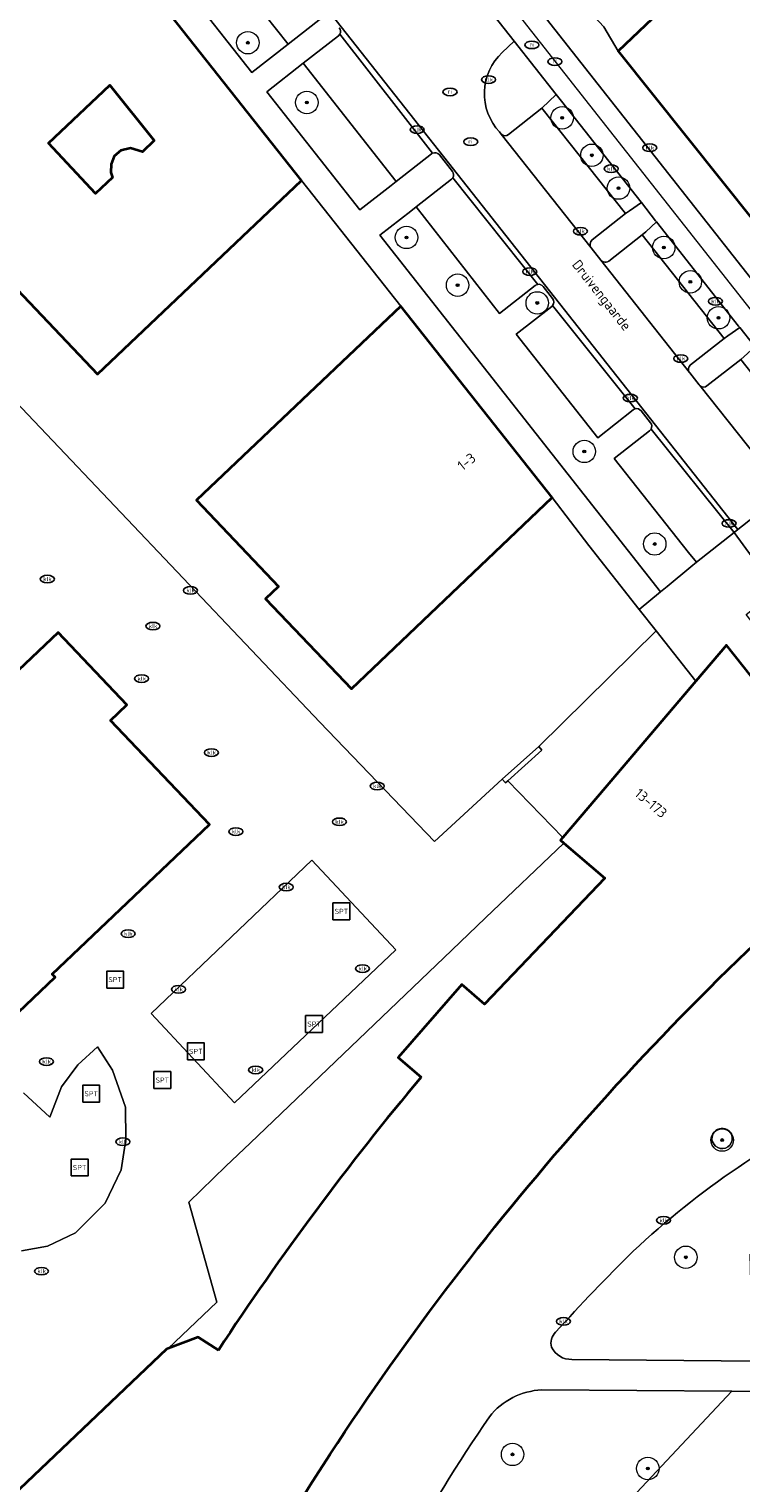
# Model space of a CAD drawing. Header units: metres. Extents: x 103671 to 105190, y 427150 to 429171.
# Tile 19 of 256: x 103792 to 103855, y 427524 to 427654. Entities that reach past the tile are written whole.
import ezdxf
from ezdxf.enums import TextEntityAlignment as Align

# ---------------------------------------------------------------- set-up
doc = ezdxf.new("R2010")
doc.units = ezdxf.units.M
for name, color, linetype, lineweight in [('B-WE-GR-BOOM-S', 253, 'Continuous', 25), ('B-WE-IE-MEUBILAIR-S', 253, 'Continuous', 25), ('B-WE-IE-MEUBILAIR_WEGMEUBILAIR-S', 253, 'Continuous', 25), ('B-WE-IE-TERREINAFSCHEIDING_KUNSTMATIG_HEKWERK-G', 253, 'IE-TERREINAFSCHEIDING_KUNSTMATIG-SO', 18), ('B-WE-IE-TERREINAFSCHEIDING_KUNSTMATIG_MUUR-GV', 253, 'Continuous', 18), ('B-WE-OG-BEBOUWING-GV', 253, 'Continuous', 35), ('B-WE-OG-BEBOUWING-T18', 7, 'Continuous', 18), ('B-WE-OG-TERREIN_BEGROEID-GV', 253, 'Continuous', 18), ('B-WE-OG-TERREIN_ERF-GV', 253, 'Continuous', 18), ('B-WE-OG-TOPOGRAFIE-T18', 7, 'Continuous', 18), ('B-WE-VH-GESLOTENVERHARDING_ASFALT-GV', 253, 'Continuous', 18), ('B-WE-VH-GESLOTENVERHARDING_KUNSTSTOF-GV', 253, 'Continuous', 18), ('B-WE-VH-ONVERHARD_ZAND-GV', 253, 'Continuous', 18), ('B-WE-VH-OPENVERHARDING-GV', 253, 'Continuous', 18), ('B-WE-VH-OPENVERHARDING_BETONSTRAATSTEEN-GV', 253, 'Continuous', 18), ('B-WE-VH-OPENVERHARDING_TEGEL-GV', 253, 'Continuous', 18), ('X-XX-AL-VERWIJZING-G', 253, 'Continuous', 18)]:
    doc.layers.add(name, color=color, linetype=linetype, lineweight=lineweight)
doc.styles.add('NLCS-ISO', font='NLCS-ISO.ttf')
doc.styles.add('NLCS-ISO-M500-T18', font='NLCS-ISO.ttf', dxfattribs={"height": 0.9})
doc.linetypes.add('IE-TERREINAFSCHEIDING_KUNSTMATIG-SO', pattern='A,4,[82,NLCS.SHX,S=0.75,R=90,X=0,Y=0],4,-2', length=10)

# ---------------------------------------------------------------- blocks, each defined once
blk = doc.blocks.new('SIE-MEUBILAIR_PUT_KOLK-SO')
blk.add_ellipse((0, 0), major_axis=(1.25, 0), ratio=0.54)
at = {"style": 'NLCS-ISO'}
blk.add_text('klk', height=0.75, dxfattribs=at).set_placement((0.03, 0), align=Align.MIDDLE_CENTER)
blk = doc.blocks.new('SIE-MEUBILAIR_PUT_RIOOLPUT-SO')
blk.add_ellipse((0, 0), major_axis=(1.25, 0), ratio=0.54)
at = {"style": 'NLCS-ISO'}
blk.add_text('ri', height=0.75, dxfattribs=at).set_placement((-0.04, 0.07), align=Align.MIDDLE_CENTER)
blk = doc.blocks.new('SIE-WEG_SPEELTOESTEL-SO')
at = {"flags": 128}
blk.add_lwpolyline([(-3.75, -3.75), (3.75, -3.75), (3.75, 3.75), (-3.75, 3.75)], close=True, dxfattribs=at)
at = {"style": 'NLCS-ISO'}
blk.add_text('SPT', height=2.25, dxfattribs=at).set_placement((0, 0), align=Align.MIDDLE_CENTER)
blk = doc.blocks.new('SGR-BOOM_GBKN-SO')
at = {"linetype": 'ByBlock', "lineweight": 18}
h = blk.add_hatch(color=0, dxfattribs=at)
h.dxf.hatch_style = 1
edge = h.paths.add_edge_path()
edge.add_arc((0, 0), 0.25, 0, 360)
at = {"color": 0, "linetype": 'ByBlock', "lineweight": 18}
for radius in [2, 0.25]:
    blk.add_circle((0, 0), radius, dxfattribs=at)
at = {"color": 0, "linetype": 'ByBlock', "lineweight": 18, "style": 'NLCS-ISO'}
blk.add_attdef('SOORT', (2.5, 0), '', height=1.5, dxfattribs=at)

msp = doc.modelspace()

# ---------------------------------------------------------------- linework, layer by layer
at = {"layer": 'B-WE-IE-TERREINAFSCHEIDING_KUNSTMATIG_HEKWERK-G', "flags": 128}
for points in [[(103816.097, 427640.359), (103824.938, 427629.171)], [(103810.138, 427558.152), (103802.688, 427566.104), (103817, 427579.794), (103824.497, 427571.792)]]:
    msp.add_lwpolyline(points, dxfattribs=at)
at = {"layer": 'B-WE-IE-TERREINAFSCHEIDING_KUNSTMATIG_MUUR-GV', "flags": 128}
msp.add_lwpolyline([(103837.507, 427589.596), (103837.242, 427589.918), (103833.977, 427586.987), (103834.259, 427586.675), (103834.468, 427586.863)], close=True, dxfattribs=at)
at = {"layer": 'B-WE-OG-BEBOUWING-GV', "flags": 128}
for points in [[(104012.381, 427666.372), (104000, 427687.907), (103980.318, 427722.141), (103973.257, 427734.422), (103970.342, 427739.492), (103968.875, 427742.044), (103968.65, 427742.435), (103967.083, 427745.191), (103964.3, 427750), (103963.453, 427751.474), (103961.955, 427754.08), (103958.311, 427760.418), (103947.368, 427750), (103844.318, 427651.893), (103886.888, 427598.523)], [(103714.951, 427550.409), (103722.481, 427557.583), (103734.026, 427545.464), (103725.166, 427534.053), (103751.956, 427513.249), (103757.757, 427520.707), (103759.395, 427518.949), (103766.124, 427525.362), (103749.98, 427542.302), (103766.313, 427557.865), (103773.826, 427549.975), (103794.139, 427569.346), (103793.87, 427569.628), (103807.905, 427582.959), (103799.09, 427592.24), (103800.54, 427593.617), (103794.411, 427600.07), (103743.526, 427551.738), (103728.743, 427567.201), (103779.628, 427615.533), (103769.194, 427626.448)], [(103867.315, 427582.092), (103853.955, 427598.938), (103851.223, 427595.729), (103843.143, 427586.238), (103839.369, 427581.805), (103839.158, 427581.557), (103839.452, 427581.307), (103843.117, 427578.186), (103832.402, 427566.939), (103830.364, 427568.71), (103824.707, 427562.201), (103826.745, 427560.43)], [(103808.686, 427536.115), (103806.893, 427537.257), (103804.229, 427536.265), (103804.054, 427536.2), (103772.893, 427506.514), (103766.055, 427500), (103756.649, 427491.039), (103756.806, 427490.916), (103789.363, 427465.424)]]:
    msp.add_lwpolyline(points, dxfattribs=at)
for points in [[(103816.097, 427640.359), (103798.087, 427663.154), (103778.013, 427644.03), (103797.908, 427623.083), (103810.241, 427634.797)], [(103799.113, 427641.076), (103799.255, 427640.62), (103797.754, 427639.202), (103793.546, 427643.69), (103799.009, 427648.847), (103802.973, 427643.912), (103801.924, 427642.916), (103800.853, 427643.238), (103799.998, 427643.031), (103799.399, 427642.532), (103799.145, 427641.802)], [(103838.432, 427612.09), (103838.433, 427612.091), (103824.938, 427629.171), (103819.081, 427623.608), (103806.725, 427611.872), (103814.039, 427604.172), (103812.893, 427603.084), (103820.533, 427595.041)]]:
    msp.add_lwpolyline(points, close=True, dxfattribs=at)
at = {"layer": 'B-WE-OG-BEBOUWING-GV'}
for points in [[(103817.336, 427524.822, -0.0740805), (103867.315, 427582.092)], [(103826.745, 427560.43, 0.029405), (103808.686, 427536.115)], [(103803.333, 427500, -0.0280937), (103817.336, 427524.822)]]:
    msp.add_lwpolyline(points, format="xyb", dxfattribs=at)
at = {"layer": 'B-WE-OG-TERREIN_BEGROEID-GV', "flags": 128}
for points in [[(103800.55, 427677.944), (103799.662, 427679.072), (103796.135, 427676.264), (103793.049, 427673.627), (103811.661, 427649.973), (103814.9, 427652.509), (103807.643, 427661.696), (103810.786, 427664.157)], [(103836.918, 427631.001), (103833.746, 427628.518), (103826.302, 427637.999), (103825.827, 427637.628), (103823.069, 427635.474), (103848.082, 427603.686), (103848.663, 427604.167), (103850.782, 427605.921), (103851.271, 427606.326), (103850.568, 427607.215), (103843.96, 427615.579), (103847.109, 427618.06)], [(103838.468, 427629.839), (103837.619, 427630.917)], [(103845.648, 427619.916), (103842.495, 427617.433), (103835.212, 427626.651), (103838.384, 427629.135)], [(103847.193, 427618.762), (103846.35, 427619.832)], [(103840.179, 427535.284), (103856.816, 427535.118), (103856.917, 427535.118), (103856.252, 427537.182), (103856.06, 427544.662)], [(103874.973, 427471.917), (103859.107, 427459.739), (103834.084, 427464.841), (103827.689, 427476.07), (103827.776, 427484.102), (103827.872, 427492.945), (103834.601, 427507.743), (103845.057, 427522.458), (103854.437, 427532.455), (103837.499, 427532.567)], [(103866.051, 427499.071), (103866.034, 427500), (103865.529, 427527.353), (103864.759, 427530.606), (103864.761, 427532.42), (103856.808, 427532.439), (103854.437, 427532.455), (103845.057, 427522.458), (103834.601, 427507.743), (103827.872, 427492.945), (103827.776, 427484.102), (103827.689, 427476.07), (103834.084, 427464.841), (103859.107, 427459.739), (103874.973, 427471.917)]]:
    msp.add_lwpolyline(points, dxfattribs=at)
for points in [[(103816.242, 427650.811), (103812.999, 427648.272), (103821.292, 427637.733), (103824.068, 427639.909), (103824.522, 427640.265)], [(103838.794, 427648.02), (103837.51, 427646.815), (103844.958, 427637.408), (103845.312, 427637.653), (103846.373, 427638.389), (103846.343, 427638.428), (103839.257, 427647.432)], [(103847.726, 427636.67), (103846.773, 427635.796), (103846.456, 427635.505), (103853.734, 427626.287), (103854.075, 427626.518), (103855.145, 427627.244), (103855.032, 427627.387)], [(103856.484, 427625.541), (103855.527, 427624.672), (103855.221, 427624.395), (103862.518, 427615.207), (103862.8, 427615.431), (103863.81, 427616.233)]]:
    msp.add_lwpolyline(points, close=True, dxfattribs=at)
at = {"layer": 'B-WE-OG-TERREIN_BEGROEID-GV'}
for points in [[(103837.156, 427631.103, 0.1277911), (103836.918, 427631.001)], [(103837.619, 427630.917, 0.2650308), (103837.156, 427631.103)], [(103838.384, 427629.135, 0.0514456), (103838.463, 427629.212)], [(103838.463, 427629.212, 0.3524629), (103838.468, 427629.839)], [(103845.83, 427620.007, 0.105495), (103845.648, 427619.916)], [(103846.35, 427619.832, 0.2987726), (103845.83, 427620.007)], [(103847.236, 427618.209, 0.303461), (103847.193, 427618.762)], [(103847.109, 427618.06, 0.1013828), (103847.236, 427618.209)], [(103865.361, 427558.357, 0.0770077), (103845.641, 427544.922)], [(103845.641, 427544.922, 0.0151515), (103838.729, 427537.708)], [(103838.729, 427537.708, 0.2774936), (103838.371, 427536.374)], [(103838.371, 427536.374, 0.2974814), (103840.179, 427535.284)], [(103837.499, 427532.567, 0.2181558), (103832.843, 427530.181)], [(103832.843, 427530.181, 0.0299086), (103825.067, 427517.4)]]:
    msp.add_lwpolyline(points, format="xyb", dxfattribs=at)
at = {"layer": 'B-WE-OG-TERREIN_ERF-GV', "flags": 128}
for points in [[(103833.977, 427586.987), (103837.242, 427589.918), (103847.684, 427600.221), (103846.189, 427602.119), (103841.702, 427607.814), (103838.432, 427612.09), (103820.533, 427595.041), (103812.893, 427603.084), (103814.039, 427604.172), (103806.725, 427611.872), (103819.081, 427623.608), (103824.938, 427629.171), (103816.097, 427640.359), (103810.241, 427634.797), (103797.908, 427623.083), (103778.013, 427644.03), (103798.087, 427663.154), (103793.569, 427668.837), (103791.343, 427671.702), (103765.36, 427647.079), (103775.072, 427637.004), (103817.722, 427592.093), (103827.939, 427581.439)], [(103797.754, 427639.202), (103799.255, 427640.62), (103799.113, 427641.076), (103799.145, 427641.802), (103799.399, 427642.532), (103799.998, 427643.031), (103800.853, 427643.238), (103801.924, 427642.916), (103802.973, 427643.912), (103799.009, 427648.847), (103793.546, 427643.69)], [(103824.497, 427571.792), (103810.138, 427558.152), (103802.688, 427566.104), (103817, 427579.794)]]:
    msp.add_lwpolyline(points, close=True, dxfattribs=at)
for points in [[(103772.893, 427506.514), (103804.054, 427536.2), (103804.229, 427536.265), (103808.539, 427540.387), (103806.041, 427549.315), (103809.362, 427552.495), (103811.521, 427554.562), (103829.489, 427571.767), (103832.476, 427574.628), (103839.452, 427581.307), (103839.158, 427581.557), (103839.369, 427581.805), (103834.468, 427586.863), (103834.259, 427586.675), (103833.977, 427586.987), (103827.939, 427581.439), (103817.722, 427592.093), (103775.072, 427637.004)], [(103769.194, 427626.448), (103779.628, 427615.533), (103728.743, 427567.201), (103743.526, 427551.738), (103794.411, 427600.07), (103800.54, 427593.617), (103799.09, 427592.24), (103807.905, 427582.959), (103793.87, 427569.628), (103794.139, 427569.346), (103773.826, 427549.975), (103766.313, 427557.865), (103749.98, 427542.302), (103766.124, 427525.362), (103759.395, 427518.949), (103757.757, 427520.707), (103751.956, 427513.249), (103725.166, 427534.053), (103734.026, 427545.464), (103722.481, 427557.583)], [(103824.707, 427562.201), (103830.364, 427568.71), (103832.402, 427566.939), (103843.117, 427578.186), (103839.452, 427581.307), (103832.476, 427574.628), (103829.489, 427571.767), (103811.521, 427554.562), (103809.362, 427552.495), (103806.041, 427549.315), (103808.539, 427540.387), (103804.229, 427536.265), (103806.893, 427537.257), (103808.686, 427536.115)], [(103791.314, 427559.037), (103793.683, 427556.879), (103794.698, 427559.587), (103796.179, 427561.532), (103797.913, 427563.14), (103799.266, 427561.067), (103800.408, 427557.768), (103800.451, 427554.891), (103800.028, 427552.184), (103798.59, 427549.223), (103795.967, 427546.559), (103793.471, 427545.374), (103791.145, 427544.951)], [(103826.745, 427560.43), (103824.707, 427562.201)]]:
    msp.add_lwpolyline(points, dxfattribs=at)
at = {"layer": 'B-WE-OG-TERREIN_ERF-GV'}
msp.add_lwpolyline([(103808.686, 427536.115, -0.029405), (103826.745, 427560.43)], format="xyb", dxfattribs=at)
at = {"layer": 'B-WE-VH-GESLOTENVERHARDING_ASFALT-GV', "flags": 128}
msp.add_lwpolyline([(103831.79, 427656.91), (103835.052, 427652.776), (103838.794, 427648.02), (103839.257, 427647.432), (103846.343, 427638.428), (103846.373, 427638.389), (103847.643, 427636.776), (103847.726, 427636.67), (103855.032, 427627.387), (103855.145, 427627.244), (103856.349, 427625.713), (103856.484, 427625.541), (103863.81, 427616.233), (103863.919, 427616.095), (103865.221, 427614.441), (103865.363, 427614.261), (103881.244, 427594.081), (103884, 427596.25), (103837.878, 427654.801)], dxfattribs=at)
msp.add_lwpolyline([(103824.497, 427571.792), (103817, 427579.794), (103802.688, 427566.104), (103810.138, 427558.152)], close=True, dxfattribs=at)
at = {"layer": 'B-WE-VH-GESLOTENVERHARDING_KUNSTSTOF-GV', "flags": 128}
msp.add_lwpolyline([(103791.145, 427544.951), (103793.471, 427545.374), (103795.967, 427546.559), (103798.59, 427549.223), (103800.028, 427552.184), (103800.451, 427554.891), (103800.408, 427557.768), (103799.266, 427561.067), (103797.913, 427563.14), (103796.179, 427561.532), (103794.698, 427559.587), (103793.683, 427556.879), (103791.314, 427559.037)], dxfattribs=at)
at = {"layer": 'B-WE-VH-ONVERHARD_ZAND-GV'}
for points in [[(103854.15, 427555.666, 0.997658), (103852.974, 427554.295)], [(103852.974, 427554.295, 1.0078664), (103854.15, 427555.666)]]:
    msp.add_lwpolyline(points, format="xyb", dxfattribs=at)
at = {"layer": 'B-WE-VH-OPENVERHARDING-GV', "flags": 128}
for points in [[(103824.168, 427656.59), (103822.916, 427658.138), (103804.657, 427681.338), (103800.754, 427678.025), (103854.964, 427609.242), (103859.163, 427612.558), (103851.587, 427622.081)], [(103847.236, 427618.209), (103854.637, 427608.984), (103854.964, 427609.242), (103800.754, 427678.025), (103800.59, 427677.886)], [(103833.983, 427651.773), (103835.052, 427652.776), (103831.79, 427656.91), (103830.873, 427656.131)], [(103819.504, 427653.413), (103827.771, 427642.792)], [(103842.775, 427633.262), (103842.77, 427633.269), (103841.909, 427634.354), (103833.885, 427644.499), (103833.737, 427644.686)], [(103828.377, 427642.65), (103829.541, 427641.172)], [(103829.567, 427640.59), (103837.156, 427631.103)], [(103851.524, 427622.152), (103850.68, 427623.228), (103850.668, 427623.243), (103842.775, 427633.262)], [(103837.619, 427630.917), (103838.468, 427629.839)], [(103838.463, 427629.212), (103845.83, 427620.007)], [(103846.35, 427619.832), (103847.193, 427618.762)], [(103837.499, 427532.567), (103854.437, 427532.455), (103856.808, 427532.439), (103856.816, 427535.118), (103840.179, 427535.284)]]:
    msp.add_lwpolyline(points, dxfattribs=at)
at = {"layer": 'B-WE-VH-OPENVERHARDING-GV'}
for points in [[(103819.462, 427653.969, -0.303994), (103819.504, 427653.413)], [(103833.737, 427644.686, -0.4148586), (103833.983, 427651.773)], [(103827.771, 427642.792, -0.3501821), (103828.377, 427642.65)], [(103829.541, 427641.172, -0.3230571), (103829.567, 427640.59)], [(103837.156, 427631.103, -0.2650308), (103837.619, 427630.917)], [(103838.468, 427629.839, -0.3524629), (103838.463, 427629.212)], [(103851.587, 427622.081, -0.0446174), (103851.524, 427622.152)], [(103845.83, 427620.007, -0.2987726), (103846.35, 427619.832)], [(103847.193, 427618.762, -0.303461), (103847.236, 427618.209)], [(103867.315, 427582.092, 0.0740805), (103817.336, 427524.822)], [(103845.641, 427544.922, -0.0770077), (103865.361, 427558.357)], [(103852.974, 427554.295, -0.997658), (103854.15, 427555.666)], [(103854.15, 427555.666, -1.0078664), (103852.974, 427554.295)], [(103838.729, 427537.708, -0.0151515), (103845.641, 427544.922)], [(103838.371, 427536.374, -0.2774936), (103838.729, 427537.708)], [(103840.179, 427535.284, -0.2974814), (103838.371, 427536.374)], [(103832.843, 427530.181, -0.2181558), (103837.499, 427532.567)], [(103825.067, 427517.4, -0.0299086), (103832.843, 427530.181)], [(103817.336, 427524.822, 0.0280937), (103803.333, 427500)]]:
    msp.add_lwpolyline(points, format="xyb", dxfattribs=at)
at = {"layer": 'B-WE-VH-OPENVERHARDING_BETONSTRAATSTEEN-GV', "flags": 128}
msp.add_lwpolyline([(103843.041, 427654.046), (103844.318, 427651.893), (103947.368, 427750)], dxfattribs=at)
at = {"layer": 'B-WE-VH-OPENVERHARDING_TEGEL-GV', "flags": 128}
for points in [[(103818.04, 427654.967), (103814.9, 427652.509), (103811.661, 427649.973), (103793.049, 427673.627), (103791.343, 427671.702), (103793.569, 427668.837), (103798.087, 427663.154), (103816.097, 427640.359), (103824.938, 427629.171), (103838.433, 427612.091), (103838.432, 427612.09), (103841.702, 427607.814), (103846.189, 427602.119)], [(103810.786, 427664.157), (103807.643, 427661.696), (103814.9, 427652.509), (103818.04, 427654.967)], [(103844.318, 427651.893), (103843.041, 427654.046), (103839.937, 427657.386), (103837.926, 427655.473)], [(103837.873, 427654.808), (103837.878, 427654.801), (103884, 427596.25), (103886.888, 427598.523), (103844.318, 427651.893)], [(103827.676, 427642.734), (103824.522, 427640.265), (103824.068, 427639.909), (103821.292, 427637.733), (103812.999, 427648.272), (103816.242, 427650.811), (103819.377, 427653.265)], [(103819.377, 427653.265), (103816.242, 427650.811), (103824.522, 427640.265), (103827.676, 427642.734)], [(103827.771, 427642.792), (103819.504, 427653.413)], [(103835.052, 427652.776), (103833.983, 427651.773)], [(103834.548, 427644.459), (103837.51, 427646.815), (103838.794, 427648.02), (103835.052, 427652.776)], [(103837.51, 427646.815), (103834.548, 427644.459)], [(103842, 427635.058), (103844.958, 427637.408), (103837.51, 427646.815)], [(103833.737, 427644.686), (103833.885, 427644.499)], [(103833.885, 427644.499), (103841.909, 427634.354)], [(103829.541, 427641.172), (103828.377, 427642.65)], [(103846.189, 427602.119), (103848.082, 427603.686), (103823.069, 427635.474), (103825.827, 427637.628), (103826.302, 427637.999), (103829.457, 427640.469)], [(103829.457, 427640.469), (103826.302, 427637.999), (103833.746, 427628.518), (103836.918, 427631.001)], [(103837.156, 427631.103), (103829.567, 427640.59)], [(103846.456, 427635.505), (103846.773, 427635.796), (103847.726, 427636.67), (103847.643, 427636.776), (103846.373, 427638.389), (103845.312, 427637.653), (103844.958, 427637.408), (103842, 427635.058)], [(103846.456, 427635.505), (103843.465, 427633.177)], [(103843.465, 427633.177), (103846.456, 427635.505)], [(103850.749, 427623.932), (103853.734, 427626.287), (103846.456, 427635.505)], [(103841.909, 427634.354), (103842.77, 427633.269), (103842.775, 427633.262)], [(103842.775, 427633.262), (103850.668, 427623.243)], [(103838.384, 427629.135), (103835.212, 427626.651), (103842.495, 427617.433), (103845.648, 427619.916)], [(103845.83, 427620.007), (103838.463, 427629.212)], [(103855.221, 427624.395), (103855.527, 427624.672), (103856.484, 427625.541), (103856.349, 427625.713), (103855.145, 427627.244), (103854.075, 427626.518), (103853.734, 427626.287), (103850.749, 427623.932)], [(103851.587, 427622.081), (103859.163, 427612.558), (103862.518, 427615.207), (103855.221, 427624.395)], [(103855.221, 427624.395), (103852.215, 427622.042)], [(103852.215, 427622.042), (103855.221, 427624.395)], [(103850.668, 427623.243), (103850.68, 427623.228), (103851.524, 427622.152)], [(103847.109, 427618.06), (103843.96, 427615.579), (103850.568, 427607.215), (103851.271, 427606.326), (103854.637, 427608.984), (103847.236, 427618.209)]]:
    msp.add_lwpolyline(points, dxfattribs=at)
at = {"layer": 'B-WE-VH-OPENVERHARDING_TEGEL-GV'}
for points in [[(103819.504, 427653.413, 0.303994), (103819.462, 427653.969)], [(103819.504, 427653.413, -0.0984419), (103819.377, 427653.265)], [(103819.377, 427653.265, 0.0984419), (103819.504, 427653.413)], [(103833.983, 427651.773, 0.4148586), (103833.737, 427644.686)], [(103833.885, 427644.499, 0.3878766), (103834.548, 427644.459)], [(103834.548, 427644.459, -0.3878766), (103833.885, 427644.499)], [(103827.676, 427642.734, -0.0600548), (103827.771, 427642.792)], [(103827.771, 427642.792, 0.0600548), (103827.676, 427642.734)], [(103828.377, 427642.65, 0.3501821), (103827.771, 427642.792)], [(103829.567, 427640.59, 0.3230571), (103829.541, 427641.172)], [(103829.567, 427640.59, -0.0822707), (103829.457, 427640.469)], [(103829.457, 427640.469, 0.0822707), (103829.567, 427640.59)], [(103841.909, 427634.354, -0.3990896), (103842, 427635.058)], [(103842, 427635.058, 0.3990896), (103841.909, 427634.354)], [(103842.984, 427633.11, -0.1304507), (103842.775, 427633.262)], [(103842.775, 427633.262, 0.1304507), (103842.984, 427633.11)], [(103843.465, 427633.177, -0.2629474), (103842.984, 427633.11)], [(103842.984, 427633.11, 0.2629474), (103843.465, 427633.177)], [(103836.918, 427631.001, -0.1277911), (103837.156, 427631.103)], [(103838.463, 427629.212, -0.0514456), (103838.384, 427629.135)], [(103850.668, 427623.243, -0.4018804), (103850.749, 427623.932)], [(103850.749, 427623.932, 0.4018804), (103850.668, 427623.243)], [(103851.524, 427622.152, 0.0446174), (103851.587, 427622.081)], [(103851.661, 427622.024, -0.0385103), (103851.587, 427622.081)], [(103851.587, 427622.081, 0.0385103), (103851.661, 427622.024)], [(103852.215, 427622.042, -0.3064193), (103851.661, 427622.024)], [(103851.661, 427622.024, 0.3064193), (103852.215, 427622.042)], [(103845.648, 427619.916, -0.105495), (103845.83, 427620.007)], [(103847.236, 427618.209, -0.1013828), (103847.109, 427618.06)]]:
    msp.add_lwpolyline(points, format="xyb", dxfattribs=at)
at = {"layer": 'B-WE-VH-OPENVERHARDING_TEGEL-GV', "flags": 128}
for points in [[(103872.148, 427586.328), (103872.379, 427586.53), (103876.306, 427590.075), (103874.314, 427592.578), (103874.709, 427592.901), (103860.776, 427610.621), (103859.163, 427612.558), (103854.964, 427609.242), (103854.637, 427608.984), (103858.401, 427603.819), (103858.826, 427603.253), (103870.416, 427588.883), (103870.207, 427588.714), (103872.07, 427586.417)], [(103858.401, 427603.819), (103854.637, 427608.984), (103851.271, 427606.326), (103850.782, 427605.921), (103848.663, 427604.167), (103848.082, 427603.686), (103846.189, 427602.119), (103847.684, 427600.221), (103851.223, 427595.729), (103853.955, 427598.938), (103867.315, 427582.092), (103872.148, 427586.328), (103872.07, 427586.417), (103871.797, 427586.173), (103870.5, 427587.915), (103868.06, 427586.035), (103855.699, 427601.674)], [(103851.223, 427595.729), (103847.684, 427600.221), (103837.242, 427589.918), (103837.507, 427589.596), (103834.468, 427586.863), (103839.369, 427581.805), (103843.143, 427586.238)]]:
    msp.add_lwpolyline(points, close=True, dxfattribs=at)
at = {"layer": 'X-XX-AL-VERWIJZING-G', "flags": 128}
msp.add_lwpolyline([(103882.547, 427595.246), (103701.395, 427825.435)], dxfattribs=at)

# ---------------------------------------------------------------- block references
at = {"layer": 'B-WE-GR-BOOM-S', "xscale": 0.5, "yscale": 0.5, "zscale": 0.5}
for p in [(103811.308, 427652.641), (103816.572, 427647.312), (103839.319, 427645.943), (103841.964, 427642.602), (103844.33, 427639.679), (103825.449, 427635.283), (103848.367, 427634.389), (103830.003, 427631.026), (103850.734, 427631.326), (103837.098, 427629.442), (103853.239, 427628.125), (103841.289, 427616.21), (103847.559, 427607.96), (103853.575, 427554.836), (103850.329, 427544.385), (103834.897, 427526.82), (103846.952, 427525.562)]:
    msp.add_blockref('SGR-BOOM_GBKN-SO', p, dxfattribs=at)
at = {"layer": 'B-WE-IE-MEUBILAIR-S', "xscale": 0.5, "yscale": 0.5, "zscale": 0.5}
for name, p in [('SIE-MEUBILAIR_PUT_RIOOLPUT-SO', (103836.618, 427652.445)), ('SIE-MEUBILAIR_PUT_RIOOLPUT-SO', (103838.668, 427650.952)), ('SIE-MEUBILAIR_PUT_KOLK-SO', (103832.76, 427649.35)), ('SIE-MEUBILAIR_PUT_RIOOLPUT-SO', (103829.324, 427648.255)), ('SIE-MEUBILAIR_PUT_KOLK-SO', (103826.4, 427644.89)), ('SIE-MEUBILAIR_PUT_RIOOLPUT-SO', (103831.168, 427643.811)), ('SIE-MEUBILAIR_PUT_KOLK-SO', (103847.12, 427643.28)), ('SIE-MEUBILAIR_PUT_KOLK-SO', (103843.69, 427641.41)), ('SIE-MEUBILAIR_PUT_KOLK-SO', (103840.94, 427635.84)), ('SIE-MEUBILAIR_PUT_KOLK-SO', (103836.43, 427632.24)), ('SIE-MEUBILAIR_PUT_KOLK-SO', (103852.97, 427629.59)), ('SIE-MEUBILAIR_PUT_KOLK-SO', (103849.88, 427624.49)), ('SIE-MEUBILAIR_PUT_KOLK-SO', (103845.39, 427620.96)), ('SIE-MEUBILAIR_PUT_KOLK-SO', (103854.19, 427609.79)), ('SIE-MEUBILAIR_PUT_KOLK-SO', (103793.45, 427604.83)), ('SIE-MEUBILAIR_PUT_KOLK-SO', (103806.2, 427603.82)), ('SIE-MEUBILAIR_PUT_KOLK-SO', (103802.86, 427600.64)), ('SIE-MEUBILAIR_PUT_KOLK-SO', (103801.85, 427595.96)), ('SIE-MEUBILAIR_PUT_KOLK-SO', (103808.07, 427589.37)), ('SIE-MEUBILAIR_PUT_KOLK-SO', (103822.84, 427586.39)), ('SIE-MEUBILAIR_PUT_KOLK-SO', (103810.25, 427582.33)), ('SIE-MEUBILAIR_PUT_KOLK-SO', (103819.47, 427583.2)), ('SIE-MEUBILAIR_PUT_KOLK-SO', (103814.74, 427577.38)), ('SIE-MEUBILAIR_PUT_KOLK-SO', (103800.65, 427573.23)), ('SIE-MEUBILAIR_PUT_KOLK-SO', (103821.53, 427570.12)), ('SIE-MEUBILAIR_PUT_KOLK-SO', (103805.14, 427568.27)), ('SIE-MEUBILAIR_PUT_KOLK-SO', (103793.37, 427561.83)), ('SIE-MEUBILAIR_PUT_KOLK-SO', (103812.01, 427561.09)), ('SIE-MEUBILAIR_PUT_KOLK-SO', (103800.18, 427554.69)), ('SIE-MEUBILAIR_PUT_KOLK-SO', (103848.354, 427547.686)), ('SIE-MEUBILAIR_PUT_KOLK-SO', (103792.93, 427543.15)), ('SIE-MEUBILAIR_PUT_KOLK-SO', (103839.427, 427538.673))]:
    msp.add_blockref(name, p, dxfattribs=at)
at = {"layer": 'B-WE-IE-MEUBILAIR_WEGMEUBILAIR-S', "xscale": 0.2, "yscale": 0.2, "zscale": 0.2}
for p in [(103819.644, 427575.221), (103799.49, 427569.133), (103817.208, 427565.175), (103806.675, 427562.74), (103803.691, 427560.182), (103797.359, 427558.965), (103796.324, 427552.389)]:
    msp.add_blockref('SIE-WEG_SPEELTOESTEL-SO', p, dxfattribs=at)

# ---------------------------------------------------------------- texts
at = {"layer": 'B-WE-OG-BEBOUWING-T18', "style": 'NLCS-ISO-M500-T18'}
for s, rotation, p in [('1-3', 38.3, (103830.801, 427615.298)), ('13-173', 319.6, (103847.229, 427584.867))]:
    msp.add_text(s, height=0.9, rotation=rotation, dxfattribs=at).set_placement(p, align=Align.MIDDLE)
at = {"layer": 'B-WE-OG-TOPOGRAFIE-T18', "style": 'NLCS-ISO-M500-T18'}
msp.add_text('Druivengaarde', height=0.9, rotation=308.3, dxfattribs=at).set_placement((103842.744, 427630.057), align=Align.MIDDLE)

doc.saveas('drawing.dxf')
